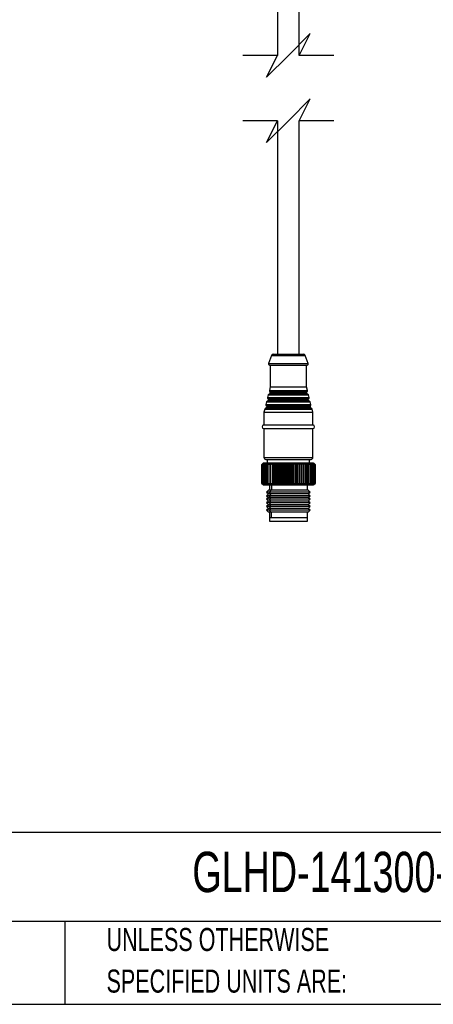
# Model space of a CAD drawing. Header units: millimetres. Extents: x 19 to 819, y 19 to 629.
# Tile 9 of 31: x 479 to 593, y 19 to 290. Entities that reach past the tile are written whole.
import ezdxf

# ---------------------------------------------------------------- set-up
doc = ezdxf.new("R2010")
doc.units = ezdxf.units.MM
doc.header["$LTSCALE"] = 3
doc.layers.add('DIMENSIONS', color=140, linetype='Continuous', lineweight=25)
doc.layers.add('TEXT', color=140, linetype='Continuous', lineweight=25)
doc.styles.add('SLDTEXTSTYLE0', font='TXT', dxfattribs={"width": 0.7})

msp = doc.modelspace()

# ---------------------------------------------------------------- linework, layer by layer
for p, q in [((550.007, 344.681), (550.007, 280.644)), ((556.007, 280.644), (556.007, 344.681)), ((550.007, 262.644), (550.007, 198.265)), ((556.007, 198.265), (556.007, 262.644)), ((548.853, 198.265), (557.162, 198.265)), ((548.385, 197.941), (547.527, 195.671)), ((547.527, 195.671), (558.488, 195.671)), ((548.385, 197.941), (557.629, 197.941)), ((558.488, 195.671), (557.629, 197.941)), ((547.807, 195.265), (558.207, 195.265)), ((548.007, 195.265), (548.007, 189.265)), ((558.007, 189.265), (558.007, 195.265)), ((548.007, 189.265), (547.756, 188.259)), ((547.756, 188.259), (558.259, 188.259)), ((547.856, 187.954), (558.158, 187.954)), ((558.012, 187.645), (548.002, 187.645)), ((548.007, 189.265), (558.007, 189.265)), ((558.259, 188.259), (558.007, 189.265)), ((546.964, 185.091), (546.786, 184.378)), ((546.964, 185.091), (559.051, 185.091)), ((558.819, 185.313), (547.196, 185.313)), ((547.449, 187.032), (547.271, 186.318)), ((547.271, 186.318), (558.744, 186.318)), ((547.371, 186.014), (558.643, 186.014)), ((547.449, 187.032), (558.566, 187.032)), ((558.497, 185.705), (547.517, 185.705)), ((558.333, 187.253), (547.681, 187.253)), ((558.744, 186.318), (558.566, 187.032)), ((559.229, 184.378), (559.051, 185.091)), ((546.479, 183.151), (546.257, 182.265)), ((546.257, 182.265), (546.257, 178.765)), ((546.257, 182.265), (559.757, 182.265)), ((546.479, 183.151), (559.536, 183.151)), ((559.304, 183.372), (546.711, 183.372)), ((546.786, 184.378), (559.229, 184.378)), ((546.886, 184.074), (559.128, 184.074)), ((558.982, 183.765), (547.032, 183.765)), ((559.757, 182.265), (559.536, 183.151)), ((559.757, 178.765), (559.757, 182.265)), ((546.257, 178.765), (559.757, 178.765)), ((546.257, 177.765), (559.757, 177.765)), ((546.257, 177.765), (546.257, 169.765)), ((559.757, 169.765), (559.757, 177.765)), ((546.257, 169.765), (559.757, 169.765)), ((546.757, 169.265), (559.257, 169.265)), ((547.157, 169.265), (547.157, 168.265)), ((558.857, 168.265), (558.857, 169.265)), ((545.943, 168.149), (545.66, 167.865)), ((545.667, 167.865), (545.66, 167.865)), ((545.66, 167.865), (545.66, 162.665)), ((545.667, 167.865), (546.032, 168.215)), ((545.667, 162.665), (545.667, 167.865)), ((546.032, 168.215), (545.707, 167.865)), ((545.729, 167.865), (545.707, 167.865)), ((545.707, 167.865), (545.707, 162.665)), ((545.729, 167.865), (546.112, 168.215)), ((545.729, 162.665), (545.729, 167.865)), ((546.112, 168.215), (545.813, 167.865)), ((545.851, 167.865), (545.813, 167.865)), ((545.813, 167.865), (545.813, 162.665)), ((545.851, 167.865), (546.248, 168.215)), ((545.851, 162.665), (545.851, 167.865)), ((546.057, 168.265), (545.942, 168.149)), ((546.248, 168.215), (545.977, 167.865)), ((546.03, 167.865), (545.977, 167.865)), ((545.977, 167.865), (545.977, 162.665)), ((546.03, 167.865), (546.438, 168.215)), ((546.03, 162.665), (546.03, 167.865)), ((546.866, 168.265), (546.057, 168.265)), ((546.438, 168.215), (546.197, 167.865)), ((546.265, 167.865), (546.197, 167.865)), ((546.197, 167.865), (546.197, 162.665)), ((546.265, 167.865), (546.681, 168.215)), ((546.265, 162.665), (546.265, 167.865)), ((546.681, 168.215), (546.472, 167.865)), ((546.513, 167.865), (546.472, 167.865)), ((546.472, 167.865), (546.472, 162.665)), ((546.866, 168.265), (546.513, 167.865)), ((546.554, 167.865), (546.513, 167.865)), ((546.513, 162.665), (546.513, 167.865)), ((546.554, 167.865), (546.975, 168.215)), ((546.554, 162.665), (546.554, 167.865)), ((546.975, 168.215), (546.8, 167.865)), ((546.896, 167.865), (546.8, 167.865)), ((546.8, 167.865), (546.8, 162.665)), ((559.957, 168.265), (546.866, 168.265)), ((546.896, 167.865), (547.318, 168.215)), ((546.896, 162.665), (546.896, 167.865)), ((547.318, 168.215), (547.178, 167.865)), ((547.286, 167.865), (547.178, 167.865)), ((547.178, 167.865), (547.178, 162.665)), ((547.286, 167.865), (547.706, 168.215)), ((547.286, 162.665), (547.286, 167.865)), ((547.706, 168.215), (547.603, 167.865)), ((547.723, 167.865), (547.603, 167.865)), ((547.603, 167.865), (547.603, 162.665)), ((547.723, 167.865), (548.138, 168.215)), ((547.723, 162.665), (547.723, 167.865)), ((548.138, 168.215), (548.071, 167.865)), ((548.202, 167.865), (548.071, 167.865)), ((548.071, 167.865), (548.071, 162.665)), ((548.202, 167.865), (548.608, 168.215)), ((548.202, 162.665), (548.202, 167.865)), ((548.608, 168.215), (548.579, 167.865)), ((548.72, 167.865), (548.579, 167.865)), ((548.579, 167.865), (548.579, 162.665)), ((548.72, 167.865), (549.114, 168.215)), ((548.72, 162.665), (548.72, 167.865)), ((549.114, 168.215), (549.123, 167.865)), ((549.114, 162.315), (549.114, 168.215)), ((549.272, 167.865), (549.123, 167.865)), ((549.123, 167.865), (549.123, 162.665)), ((549.272, 167.865), (549.651, 168.215)), ((549.272, 162.665), (549.272, 167.865)), ((549.651, 168.215), (549.698, 167.865)), ((549.651, 162.315), (549.651, 168.215)), ((549.855, 167.865), (549.698, 167.865)), ((549.698, 167.865), (549.698, 162.665)), ((549.855, 167.865), (550.215, 168.215)), ((549.855, 162.665), (549.855, 167.865)), ((550.215, 168.215), (550.299, 167.865)), ((550.215, 162.315), (550.215, 168.215)), ((550.463, 167.865), (550.299, 167.865)), ((550.299, 167.865), (550.299, 162.665)), ((550.463, 167.865), (550.802, 168.215)), ((550.463, 162.665), (550.463, 167.865)), ((550.802, 168.215), (550.922, 167.865)), ((550.802, 162.315), (550.802, 168.215)), ((551.091, 167.865), (550.922, 167.865)), ((550.922, 167.865), (550.922, 162.665)), ((551.091, 167.865), (551.406, 168.215)), ((551.091, 162.665), (551.091, 167.865)), ((551.406, 168.215), (551.563, 167.865)), ((551.406, 162.315), (551.406, 168.215)), ((551.735, 167.865), (551.563, 167.865)), ((551.563, 167.865), (551.563, 162.665)), ((551.735, 167.865), (552.023, 168.215)), ((551.735, 162.665), (551.735, 167.865)), ((552.023, 168.215), (552.214, 167.865)), ((552.023, 162.315), (552.023, 168.215)), ((552.389, 167.865), (552.214, 167.865)), ((552.214, 167.865), (552.214, 162.665)), ((552.389, 167.865), (552.648, 168.215)), ((552.389, 162.665), (552.389, 167.865)), ((552.648, 168.215), (552.873, 167.865)), ((552.648, 162.315), (552.648, 168.215)), ((552.873, 167.865), (552.873, 162.665)), ((553.048, 167.865), (552.873, 167.865)), ((553.048, 167.865), (553.277, 168.215)), ((553.048, 162.665), (553.048, 167.865)), ((553.277, 168.215), (553.532, 167.865)), ((553.277, 162.315), (553.277, 168.215)), ((553.706, 167.865), (553.532, 167.865)), ((553.532, 167.865), (553.532, 162.665)), ((553.706, 167.865), (553.902, 168.215)), ((553.706, 162.665), (553.706, 167.865)), ((553.902, 168.215), (554.187, 167.865)), ((553.902, 162.315), (553.902, 168.215)), ((554.359, 167.865), (554.187, 167.865)), ((554.187, 167.865), (554.187, 162.665)), ((554.359, 167.865), (554.521, 168.215)), ((554.359, 162.665), (554.359, 167.865)), ((554.521, 168.215), (554.833, 167.865)), ((554.521, 162.315), (554.521, 168.215)), ((555.002, 167.865), (554.833, 167.865)), ((554.833, 167.865), (554.833, 162.665)), ((555.002, 167.865), (555.128, 168.215)), ((555.002, 162.665), (555.002, 167.865)), ((555.128, 168.215), (555.463, 167.865)), ((555.128, 162.315), (555.128, 168.215)), ((555.628, 167.865), (555.463, 167.865)), ((555.463, 167.865), (555.463, 162.665)), ((555.628, 167.865), (555.717, 168.215)), ((555.628, 162.665), (555.628, 167.865)), ((555.717, 168.215), (556.075, 167.865)), ((555.717, 162.315), (555.717, 168.215)), ((556.233, 167.865), (556.075, 167.865)), ((556.075, 167.865), (556.075, 162.665)), ((556.233, 167.865), (556.285, 168.215)), ((556.233, 162.665), (556.233, 167.865)), ((556.285, 168.215), (556.661, 167.865)), ((556.285, 162.315), (556.285, 168.215)), ((556.812, 167.865), (556.661, 167.865)), ((556.661, 167.865), (556.661, 162.665)), ((556.812, 167.865), (556.826, 168.215)), ((556.812, 162.665), (556.812, 167.865)), ((556.826, 168.215), (557.218, 167.865)), ((556.826, 162.315), (556.826, 168.215)), ((557.36, 167.865), (557.218, 167.865)), ((557.218, 167.865), (557.218, 162.665)), ((557.337, 168.215), (557.741, 167.865)), ((557.36, 167.865), (557.337, 168.215)), ((557.36, 162.665), (557.36, 167.865)), ((557.874, 167.865), (557.741, 167.865)), ((557.741, 167.865), (557.741, 162.665)), ((557.812, 168.215), (558.226, 167.865)), ((557.874, 167.865), (557.812, 168.215)), ((557.874, 162.665), (557.874, 167.865)), ((558.348, 167.865), (558.226, 167.865)), ((558.226, 167.865), (558.226, 162.665)), ((558.249, 168.215), (558.669, 167.865)), ((558.348, 167.865), (558.249, 168.215)), ((558.348, 162.665), (558.348, 167.865)), ((558.644, 168.215), (559.066, 167.865)), ((558.779, 167.865), (558.644, 168.215)), ((558.779, 167.865), (558.669, 167.865)), ((558.669, 167.865), (558.669, 162.665)), ((558.779, 162.665), (558.779, 167.865)), ((558.993, 168.215), (559.415, 167.865)), ((559.164, 167.865), (558.993, 168.215)), ((559.164, 167.865), (559.066, 167.865)), ((559.066, 167.865), (559.066, 162.665)), ((559.164, 162.665), (559.164, 167.865)), ((559.294, 168.215), (559.712, 167.865)), ((559.499, 167.865), (559.294, 168.215)), ((559.499, 167.865), (559.415, 167.865)), ((559.415, 167.865), (559.415, 162.665)), ((559.499, 162.665), (559.499, 167.865)), ((559.545, 168.215), (559.955, 167.865)), ((559.782, 167.865), (559.545, 168.215)), ((559.782, 167.865), (559.712, 167.865)), ((559.712, 167.865), (559.712, 162.665)), ((559.743, 168.215), (560.142, 167.865)), ((560.01, 167.865), (559.743, 168.215)), ((559.782, 162.665), (559.782, 167.865)), ((559.887, 168.215), (560.271, 167.865)), ((560.182, 167.865), (559.887, 168.215)), ((560.01, 167.865), (559.955, 167.865)), ((559.955, 167.865), (559.955, 162.665)), ((560.072, 168.149), (559.957, 168.265)), ((559.975, 168.215), (560.343, 167.865)), ((560.296, 167.865), (559.975, 168.215)), ((560.007, 168.215), (560.355, 167.865)), ((560.352, 167.865), (560.007, 168.215)), ((560.01, 162.665), (560.01, 167.865)), ((560.182, 167.865), (560.142, 167.865)), ((560.142, 167.865), (560.142, 162.665)), ((560.182, 162.665), (560.182, 167.865)), ((560.296, 167.865), (560.271, 167.865)), ((560.271, 167.865), (560.271, 162.665)), ((560.296, 162.665), (560.296, 167.865)), ((560.352, 167.865), (560.343, 167.865)), ((560.343, 167.865), (560.343, 162.665)), ((560.352, 162.665), (560.352, 167.865)), ((560.355, 167.865), (560.355, 162.665)), ((545.66, 162.665), (545.943, 162.38)), ((545.66, 162.665), (545.667, 162.665)), ((546.032, 162.315), (545.667, 162.665)), ((545.707, 162.665), (546.032, 162.315)), ((545.707, 162.665), (545.729, 162.665)), ((546.112, 162.315), (545.729, 162.665)), ((545.813, 162.665), (546.112, 162.315)), ((545.813, 162.665), (545.851, 162.665)), ((546.248, 162.315), (545.851, 162.665)), ((545.942, 162.38), (546.057, 162.265)), ((545.977, 162.665), (546.248, 162.315)), ((545.977, 162.665), (546.03, 162.665)), ((546.438, 162.315), (546.03, 162.665)), ((546.057, 162.265), (546.866, 162.265)), ((546.197, 162.665), (546.438, 162.315)), ((546.197, 162.665), (546.265, 162.665)), ((546.681, 162.315), (546.265, 162.665)), ((546.472, 162.665), (546.513, 162.665)), ((546.472, 162.665), (546.681, 162.315)), ((546.513, 162.665), (546.866, 162.265)), ((546.513, 162.665), (546.554, 162.665)), ((546.975, 162.315), (546.554, 162.665)), ((546.8, 162.665), (546.975, 162.315)), ((546.8, 162.665), (546.896, 162.665)), ((546.866, 162.265), (559.957, 162.265)), ((547.318, 162.315), (546.896, 162.665)), ((547.507, 160.765), (547.007, 160.265)), ((547.007, 160.265), (547.507, 159.765)), ((547.706, 160.265), (547.007, 160.265)), ((547.178, 162.665), (547.318, 162.315)), ((547.178, 162.665), (547.286, 162.665)), ((547.706, 162.315), (547.286, 162.665)), ((548.147, 160.765), (547.507, 160.765)), ((547.603, 162.665), (547.706, 162.315)), ((547.603, 162.665), (547.723, 162.665)), ((548.147, 160.765), (547.706, 160.265)), ((547.706, 160.265), (548.147, 159.765)), ((559.007, 160.265), (547.706, 160.265)), ((548.138, 162.315), (547.723, 162.665)), ((547.757, 162.265), (547.757, 160.765)), ((548.071, 162.665), (548.138, 162.315)), ((548.071, 162.665), (548.202, 162.665)), ((558.507, 160.765), (548.147, 160.765)), ((548.608, 162.315), (548.202, 162.665)), ((548.368, 162.265), (548.368, 160.765)), ((548.579, 162.665), (548.608, 162.315)), ((548.579, 162.665), (548.72, 162.665)), ((549.114, 162.315), (548.72, 162.665)), ((549.123, 162.665), (549.114, 162.315)), ((549.123, 162.665), (549.272, 162.665)), ((549.651, 162.315), (549.272, 162.665)), ((549.698, 162.665), (549.651, 162.315)), ((549.698, 162.665), (549.855, 162.665)), ((550.215, 162.315), (549.855, 162.665)), ((550.299, 162.665), (550.215, 162.315)), ((550.299, 162.665), (550.463, 162.665)), ((550.802, 162.315), (550.463, 162.665)), ((550.922, 162.665), (550.802, 162.315)), ((550.922, 162.665), (551.091, 162.665)), ((551.406, 162.315), (551.091, 162.665)), ((551.563, 162.665), (551.406, 162.315)), ((551.563, 162.665), (551.735, 162.665)), ((552.023, 162.315), (551.735, 162.665)), ((552.214, 162.665), (552.023, 162.315)), ((552.214, 162.665), (552.389, 162.665)), ((552.648, 162.315), (552.389, 162.665)), ((552.873, 162.665), (552.648, 162.315)), ((552.873, 162.665), (553.048, 162.665)), ((553.277, 162.315), (553.048, 162.665)), ((553.532, 162.665), (553.277, 162.315)), ((553.532, 162.665), (553.706, 162.665)), ((553.902, 162.315), (553.706, 162.665)), ((554.187, 162.665), (553.902, 162.315)), ((554.187, 162.665), (554.359, 162.665)), ((554.521, 162.315), (554.359, 162.665)), ((554.833, 162.665), (554.521, 162.315)), ((554.833, 162.665), (555.002, 162.665)), ((555.128, 162.315), (555.002, 162.665)), ((555.463, 162.665), (555.128, 162.315)), ((555.463, 162.665), (555.628, 162.665)), ((555.717, 162.315), (555.628, 162.665)), ((556.075, 162.665), (555.717, 162.315)), ((556.075, 162.665), (556.233, 162.665)), ((556.285, 162.315), (556.233, 162.665)), ((556.661, 162.665), (556.285, 162.315)), ((556.661, 162.665), (556.812, 162.665)), ((556.826, 162.315), (556.812, 162.665)), ((557.218, 162.665), (556.826, 162.315)), ((557.218, 162.665), (557.36, 162.665)), ((557.337, 162.315), (557.36, 162.665)), ((557.741, 162.665), (557.337, 162.315)), ((557.741, 162.665), (557.874, 162.665)), ((557.812, 162.315), (557.874, 162.665)), ((558.226, 162.665), (557.812, 162.315)), ((558.226, 162.665), (558.348, 162.665)), ((558.249, 162.315), (558.348, 162.665)), ((558.669, 162.665), (558.249, 162.315)), ((558.257, 160.765), (558.257, 162.265)), ((559.007, 160.265), (558.507, 160.765)), ((558.507, 159.765), (559.007, 160.265)), ((558.644, 162.315), (558.779, 162.665)), ((559.066, 162.665), (558.644, 162.315)), ((558.669, 162.665), (558.779, 162.665)), ((558.993, 162.315), (559.164, 162.665)), ((559.415, 162.665), (558.993, 162.315)), ((559.066, 162.665), (559.164, 162.665)), ((559.294, 162.315), (559.499, 162.665)), ((559.712, 162.665), (559.294, 162.315)), ((559.415, 162.665), (559.499, 162.665)), ((559.545, 162.315), (559.782, 162.665)), ((559.955, 162.665), (559.545, 162.315)), ((559.712, 162.665), (559.782, 162.665)), ((559.743, 162.315), (560.01, 162.665)), ((560.142, 162.665), (559.743, 162.315)), ((559.887, 162.315), (560.182, 162.665)), ((560.271, 162.665), (559.887, 162.315)), ((559.955, 162.665), (560.01, 162.665)), ((559.957, 162.265), (560.072, 162.38)), ((559.975, 162.315), (560.296, 162.665)), ((560.343, 162.665), (559.975, 162.315)), ((560.007, 162.315), (560.352, 162.665)), ((560.355, 162.665), (560.007, 162.315)), ((560.142, 162.665), (560.182, 162.665)), ((560.271, 162.665), (560.296, 162.665)), ((560.343, 162.665), (560.352, 162.665)), ((547.507, 159.765), (547.007, 159.265)), ((547.007, 159.265), (547.507, 158.765)), ((547.706, 159.265), (547.007, 159.265)), ((547.507, 158.765), (547.007, 158.265)), ((547.007, 158.265), (547.507, 157.765)), ((547.706, 158.265), (547.007, 158.265)), ((547.507, 157.765), (547.007, 157.265)), ((548.147, 159.765), (547.507, 159.765)), ((548.147, 158.765), (547.507, 158.765)), ((548.147, 157.765), (547.507, 157.765)), ((548.147, 159.765), (547.706, 159.265)), ((547.706, 159.265), (548.147, 158.765)), ((559.007, 159.265), (547.706, 159.265)), ((548.147, 158.765), (547.706, 158.265)), ((559.007, 158.265), (547.706, 158.265)), ((547.706, 158.265), (548.147, 157.765)), ((548.147, 157.765), (547.706, 157.265)), ((558.507, 159.765), (548.147, 159.765)), ((558.507, 158.765), (548.147, 158.765)), ((558.507, 157.765), (548.147, 157.765)), ((559.007, 159.265), (558.507, 159.765)), ((558.507, 158.765), (559.007, 159.265)), ((559.007, 158.265), (558.507, 158.765)), ((558.507, 157.765), (559.007, 158.265)), ((559.007, 157.265), (558.507, 157.765)), ((547.007, 157.265), (547.507, 156.765)), ((547.706, 157.265), (547.007, 157.265)), ((547.507, 156.765), (547.007, 156.265)), ((547.007, 156.265), (547.507, 155.765)), ((547.706, 156.265), (547.007, 156.265)), ((547.507, 155.765), (547.007, 155.265)), ((547.007, 155.265), (547.507, 154.765)), ((547.706, 155.265), (547.007, 155.265)), ((548.147, 156.765), (547.507, 156.765)), ((548.147, 155.765), (547.507, 155.765)), ((548.147, 154.765), (547.507, 154.765)), ((559.007, 157.265), (547.706, 157.265)), ((547.706, 157.265), (548.147, 156.765)), ((548.147, 156.765), (547.706, 156.265)), ((547.706, 156.265), (548.147, 155.765)), ((559.007, 156.265), (547.706, 156.265)), ((548.147, 155.765), (547.706, 155.265)), ((547.706, 155.265), (548.147, 154.765)), ((559.007, 155.265), (547.706, 155.265)), ((547.757, 154.765), (547.757, 153.265)), ((558.507, 156.765), (548.147, 156.765)), ((558.507, 155.765), (548.147, 155.765)), ((558.507, 154.765), (548.147, 154.765)), ((548.368, 153.265), (548.368, 154.765)), ((558.257, 153.265), (558.257, 154.765)), ((558.507, 156.765), (559.007, 157.265)), ((559.007, 156.265), (558.507, 156.765)), ((558.507, 155.765), (559.007, 156.265)), ((559.007, 155.265), (558.507, 155.765)), ((558.507, 154.765), (559.007, 155.265)), ((547.757, 153.265), (548.368, 153.265)), ((547.757, 153.265), (547.757, 152.265)), ((547.757, 153.265), (558.257, 153.265)), ((547.757, 152.265), (558.257, 152.265)), ((548.368, 153.265), (558.257, 153.265)), ((558.257, 152.265), (558.257, 153.265))]:
    msp.add_line(p, q)
for centre, radius, start, end in [((548.853, 197.765), 0.5, 90.00131, 159.28993), ((557.162, 197.765), 0.5, 20.71007, 89.99869), ((547.807, 195.565), 0.3, 159.29001, 270.00105), ((558.207, 195.565), 0.3, 269.99895, 20.70999), ((547.602, 187.645), 0.4, 281.34257, 359.99923), ((548.047, 188.186), 0.3, 165.9641, 230.58653), ((547.602, 187.645), 0.4, 359.99943, 50.58745), ((558.412, 187.645), 0.4, 129.41255, 180.00057), ((558.412, 187.645), 0.4, 180.00077, 258.65743), ((557.968, 188.186), 0.3, 309.41347, 14.0359), ((547.255, 185.018), 0.3, 101.34225, 165.96335), ((547.117, 185.705), 0.4, 281.33858, 0.00142), ((547.562, 186.246), 0.3, 165.96388, 230.58738), ((547.117, 185.705), 0.4, 359.99962, 50.58669), ((547.74, 186.959), 0.3, 101.33631, 165.9659), ((558.275, 186.959), 0.3, 14.03489, 78.66336), ((558.897, 185.705), 0.4, 129.41331, 180.00038), ((558.897, 185.705), 0.4, 179.99858, 258.66142), ((558.453, 186.246), 0.3, 309.41262, 14.03612), ((558.76, 185.018), 0.3, 14.03665, 78.65775), ((546.77, 183.078), 0.3, 101.34225, 165.96335), ((546.632, 183.765), 0.4, 281.33879, 0.00089), ((547.077, 184.305), 0.3, 165.9641, 230.58653), ((546.632, 183.765), 0.4, 0.0005, 50.58638), ((559.382, 183.765), 0.4, 129.41362, 179.9995), ((559.382, 183.765), 0.4, 179.99911, 258.66121), ((558.938, 184.305), 0.3, 309.41347, 14.0359), ((559.245, 183.078), 0.3, 14.03665, 78.65775), ((546.257, 178.265), 0.5, 90.00011, 269.99989), ((559.757, 178.265), 0.5, 270, 90), ((546.757, 169.765), 0.5, 179.99945, 269.99948), ((559.257, 169.765), 0.5, 270.00052, 0.00055)]:
    msp.add_arc(centre, radius, start, end)
at = {"layer": 'DIMENSIONS', "color": 140}
for p, q in [((559.007, 286.644), (553.007, 280.644)), ((556.007, 280.644), (559.007, 286.644)), ((550.007, 280.644), (540.482, 280.644)), ((553.007, 280.644), (547.007, 274.644)), ((547.007, 274.644), (550.007, 280.644)), ((565.532, 280.644), (556.007, 280.644)), ((559.007, 268.644), (553.007, 262.644)), ((556.007, 262.644), (559.007, 268.644)), ((550.007, 262.644), (540.482, 262.644)), ((553.007, 262.644), (547.007, 256.644)), ((547.007, 256.644), (550.007, 262.644)), ((565.532, 262.644), (556.007, 262.644))]:
    msp.add_line(p, q, dxfattribs=at)
at = {"layer": 'TEXT'}
for p, q in [((819.15, 66.378), (19.05, 66.378)), ((819.15, 41.91), (19.05, 41.91)), ((491.341, 41.91), (491.341, 19.05)), ((19.05, 19.05), (819.15, 19.05))]:
    msp.add_line(p, q, dxfattribs=at)

# ---------------------------------------------------------------- texts
at = {"layer": 'TEXT', "attachment_point": 1, "style": 'SLDTEXTSTYLE0'}
for s, insert, char_height in [('GLHD-141300-Z', (526.505, 61.093), 11.1125), ('UNLESS OTHERWISE', (502.824, 40.092), 6.35), ('SPECIFIED UNITS ARE:', (502.824, 28.625), 6.35)]:
    msp.add_mtext(s, dxfattribs=dict(at, insert=insert, char_height=char_height))

doc.saveas('drawing.dxf')
